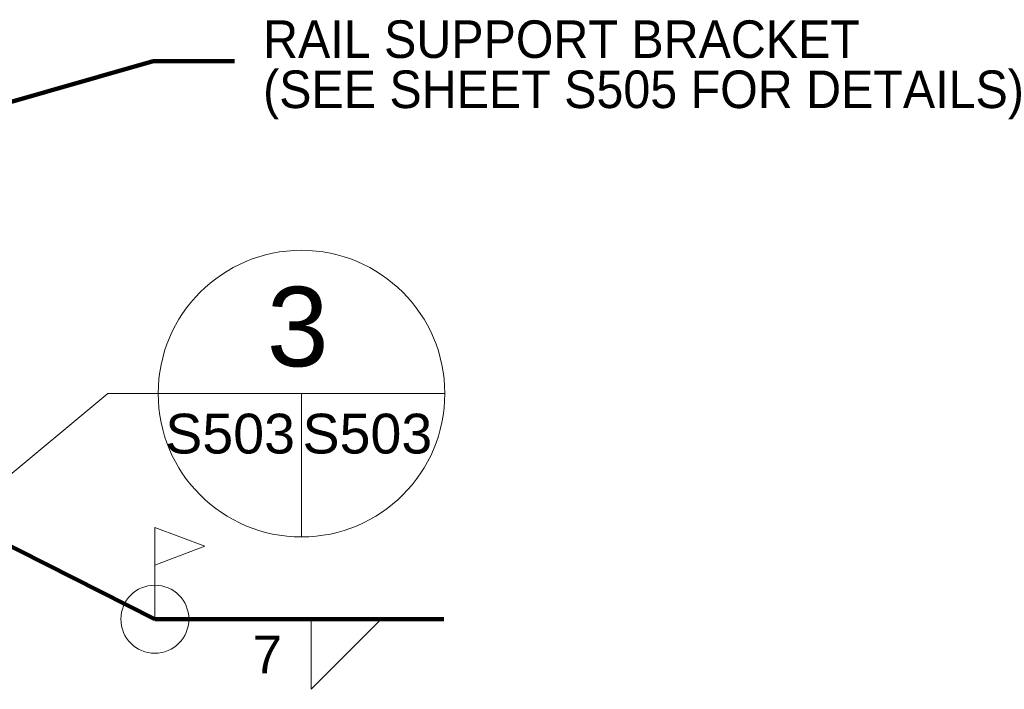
# Model space of a CAD drawing. Header units: millimetres. Extents: x -169224 to 703, y -306485 to 5405.
# Tile 4 of 7: x -8598 to -7026, y 2850 to 3919. Entities that reach past the tile are written whole.
import ezdxf

# ---------------------------------------------------------------- set-up
doc = ezdxf.new("R2010")
doc.units = ezdxf.units.MM
doc.header["$LTSCALE"] = 0.25
doc.header["$MEASUREMENT"] = 0
doc.layers.add('G-ANNO-TEXT', color=7, linetype='Continuous', lineweight=0)
doc.styles.add('1 20', font='arial.ttf', dxfattribs={"height": 60})
doc.styles.add('1 5', font='arial.ttf', dxfattribs={"height": 15})
doc.dimstyles.new('1 20', dxfattribs={"dimtxt": 60, "dimasz": 90, "dimexe": 30, "dimexo": 30, "dimgap": 30, "dimtad": 1, "dimdec": 0, "dimlfac": 0.003281, "dimzin": 11, "dimdsep": 46, "dimlunit": 5, "dimtxsty": '1 20', "dimblk1": 'OBLIQUE', "dimblk2": 'OBLIQUE', "dimsah": 1, "dimcen": 0, "dimadec": 4, "dimazin": 3, "dimtfac": 1, "dimtdec": 0, "dimtix": 1, "dimtofl": 0, "dimtmove": 0, "dimatfit": 3, "dimfxl": 1, "dimtolj": 1, "dimtzin": 0, "dimarcsym": 0})
doc.dimstyles.new('1 5', dxfattribs={"dimtxt": 15, "dimasz": 22.5, "dimexe": 7.5, "dimexo": 7.5, "dimgap": 7.5, "dimtad": 1, "dimdec": 0, "dimlfac": 0.003281, "dimzin": 11, "dimdsep": 46, "dimlunit": 5, "dimtxsty": '1 5', "dimblk1": 'OBLIQUE', "dimblk2": 'OBLIQUE', "dimsah": 1, "dimcen": 0, "dimadec": 4, "dimazin": 3, "dimtfac": 1, "dimtdec": 0, "dimtix": 1, "dimtofl": 0, "dimtmove": 0, "dimatfit": 3, "dimfxl": 1, "dimtolj": 1, "dimtzin": 0, "dimarcsym": 0})

# ---------------------------------------------------------------- blocks, each defined once
blk = doc.blocks.new('_Oblique')
at = {"color": 0, "linetype": 'ByBlock', "lineweight": -2}
blk.add_line((-0.5, -0.5), (0.5, 0.5), dxfattribs=at)

msp = doc.modelspace()

# ---------------------------------------------------------------- linework, layer by layer
at = {"layer": 'G-ANNO-TEXT'}
for p, q in [((-8870.5, 2979.5), (-8456.8, 3322.5)), ((-8456.8, 3322.5), (-8262.1, 3322.5)), ((-8147.7, 3093.7), (-8147.7, 3322.5))]:
    msp.add_line(p, q, dxfattribs=at)
at = {"layer": 'G-ANNO-TEXT', "color": 7, "linetype": 'Continuous', "lineweight": 0}
msp.add_line((-8376.5, 3322.5), (-7918.9, 3322.5), dxfattribs=at)
at = {"layer": 'G-ANNO-TEXT', "linetype": 'Continuous'}
for p, q in [((-8381.8, 2962.4), (-8381.8, 3108.8)), ((-8381.8, 3108.8), (-8301.8, 3078.8)), ((-8301.8, 3078.8), (-8381.8, 3048.8)), ((-8132.2, 2850.5), (-8132.2, 2962.4)), ((-8020.3, 2962.4), (-8132.2, 2850.5))]:
    msp.add_line(p, q, dxfattribs=at)
at = {"layer": 'G-ANNO-TEXT'}
msp.add_circle((-8147.7, 3322.5), 228.8, dxfattribs=at)
at = {"layer": 'G-ANNO-TEXT', "extrusion": (0, 0, -1)}
msp.add_circle((8381.8, 2962.4), 54.3, dxfattribs=at)

# ---------------------------------------------------------------- texts
at = {"layer": 'G-ANNO-TEXT', "color": 7, "insert": (-8209.4, 3918.3), "char_height": 60, "attachment_point": 1, "line_spacing_factor": 0.8, "style": '1 20'}
msp.add_mtext('RAIL SUPPORT BRACKET\\P(SEE SHEET S505 FOR DETAILS)', dxfattribs=at)
at = {"layer": 'G-ANNO-TEXT', "color": 7, "linetype": 'Continuous', "lineweight": 0, "style": '1 20'}
for s, insert, char_height, attachment_point in [('3', (-8153.7, 3428.6), 127, 5), ('S503', (-8261.6, 3226), 63.5, 8), ('S503', (-8042.5, 3226), 63.5, 8)]:
    msp.add_mtext(s, dxfattribs=dict(at, insert=insert, char_height=char_height, attachment_point=attachment_point))
at = {"layer": 'G-ANNO-TEXT', "color": 7, "linetype": 'Continuous', "insert": (-8178.8, 2936.1), "char_height": 60, "attachment_point": 3, "line_spacing_factor": 0.8, "style": '1 20'}
msp.add_mtext('7', dxfattribs=at)

# ---------------------------------------------------------------- leaders
at = {"layer": 'G-ANNO-TEXT'}
msp.add_leader([(-9165.9, 3629.2), (-8384.7, 3853), (-8254.4, 3853)], dimstyle='1 20', override={"dimscale": 1, "dimtxt": 60, "dimasz": 90, "dimgap": 30, "dimtad": 1, "dimclrd": 0, "dimlwd": 65534}, dxfattribs=at)
at = {"layer": 'G-ANNO-TEXT', "linetype": 'Continuous'}
msp.add_leader([(-9711.5, 3633.6), (-8381.8, 2962.4), (-7920.2, 2962.4)], dimstyle='1 5', override={"dimscale": 1, "dimtxt": 60, "dimasz": 90, "dimgap": 30, "dimtad": 1, "dimclrd": 0, "dimlwd": 65534}, dxfattribs=at)

doc.saveas('drawing.dxf')
